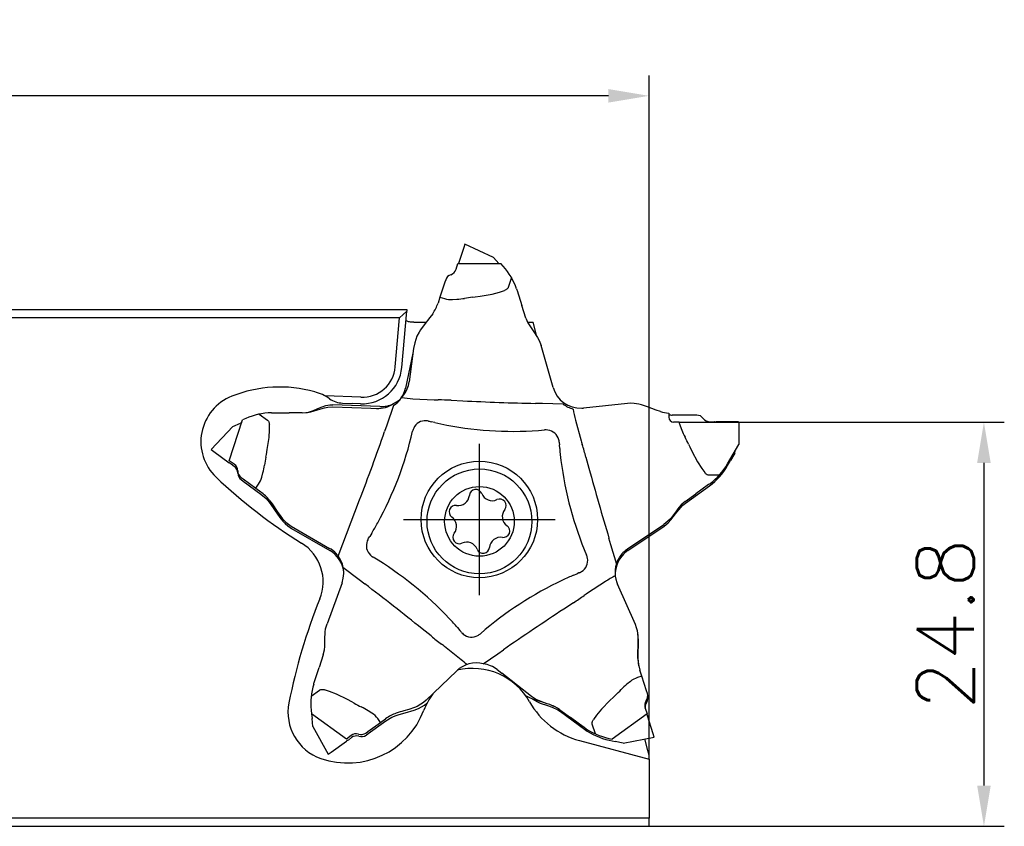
# Model space of a CAD drawing. Header units: millimetres. Extents: x -104 to 63, y -38 to 123.
# Tile 2 of 2: x -11 to 49, y 74 to 123. Entities that reach past the tile are written whole.
import ezdxf

# ---------------------------------------------------------------- set-up
doc = ezdxf.new("R2010")
doc.units = ezdxf.units.MM
doc.header["$PDMODE"] = 1
doc.linetypes.add('CENTER', pattern=[25.399999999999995, 12.7, -6.349999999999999, 0, -6.349999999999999])
doc.layers.get('DEFPOINTS').update_dxf_attribs({"linetype": 'CONTINUOUS'})
for name, color, linetype in [('SKVIEW1', 4, 'CONTINUOUS'), ('SKVIEW2', 7, 'CONTINUOUS'), ('SKVIEW4', 2, 'CENTER')]:
    doc.layers.add(name, color=color, linetype=linetype)
doc.styles.add('SIMPLEX', font='simplex')
doc.dimstyles.get("Standard").update_dxf_attribs({"dimtxt": 3.5, "dimasz": 2.5, "dimexe": 1.25, "dimexo": 0, "dimtad": 1, "dimdsep": 46, "dimtxsty": 'SIMPLEX', "dimcen": 0, "dimazin": 2, "dimtfac": 1, "dimtofl": 0, "dimtmove": 0, "dimatfit": 3, "dimfxl": 1, "dimarcsym": 0})

# ---------------------------------------------------------------- blocks, each defined once
blk = doc.blocks.new('*D19')
at = {"layer": 'DEFPOINTS', "color": 0}
for p in [(32.74440921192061, 98.66720056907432), (27.24440921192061, 73.87117556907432), (47.78524668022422, 73.87117556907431)]:
    blk.add_point(p, dxfattribs=at)
at = {"layer": 'SKVIEW2', "color": 0, "lineweight": -2}
for p, q in [((32.74440921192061, 98.66720056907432), (49.03524668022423, 98.66720056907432)), ((47.78524668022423, 96.16720056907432), (47.78524668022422, 76.37117556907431)), ((27.24440921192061, 73.87117556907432), (49.03524668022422, 73.87117556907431))]:
    blk.add_line(p, q, dxfattribs=at)
at = {"layer": 'SKVIEW2', "color": 0}
for points in [[(47.36858001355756, 96.16720056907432), (48.20191334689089, 96.16720056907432), (47.78524668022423, 98.66720056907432)], [(47.36858001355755, 76.37117556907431), (48.20191334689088, 76.37117556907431), (47.78524668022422, 73.87117556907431)]]:
    blk.add_solid(points, dxfattribs=at)
at = {"layer": 'SKVIEW2', "color": 0, "insert": (45.41024668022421, 86.2691880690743), "char_height": 3.5, "attachment_point": 5, "rotation": 90, "style": 'SIMPLEX'}
blk.add_mtext('24.8', dxfattribs=at)
blk = doc.blocks.new('*D20')
at = {"layer": 'DEFPOINTS', "color": 0}
for p in [(-82.75559078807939, 118.6864389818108), (-82.75559078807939, 105.5732255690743), (27.24440921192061, 77.9860105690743)]:
    blk.add_point(p, dxfattribs=at)
at = {"layer": 'SKVIEW2', "color": 0, "lineweight": -2}
for p, q in [((-82.75559078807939, 105.5732255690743), (-82.75559078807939, 119.9364389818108)), ((27.24440921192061, 77.9860105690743), (27.24440921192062, 119.9364389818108)), ((24.74440921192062, 118.6864389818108), (-80.25559078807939, 118.6864389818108))]:
    blk.add_line(p, q, dxfattribs=at)
at = {"layer": 'SKVIEW2', "color": 0}
for points in [[(-80.25559078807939, 119.1031056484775), (-80.25559078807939, 118.2697723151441), (-82.75559078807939, 118.6864389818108)], [(24.74440921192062, 119.1031056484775), (24.74440921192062, 118.2697723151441), (27.24440921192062, 118.6864389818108)]]:
    blk.add_solid(points, dxfattribs=at)
at = {"layer": 'SKVIEW2', "color": 0, "insert": (-27.75559078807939, 121.0614389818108), "char_height": 3.5, "attachment_point": 5, "style": 'SIMPLEX'}
blk.add_mtext('110', dxfattribs=at)

msp = doc.modelspace()

# ---------------------------------------------------------------- linework, layer by layer
at = {"layer": 'SKVIEW1'}
for p, q in [((15.87358321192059, 109.3909385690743), (15.55174821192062, 108.4004305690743)), ((15.9374722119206, 109.5875675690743), (15.87358321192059, 109.3909385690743)), ((17.69592621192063, 108.7675865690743), (15.9374722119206, 109.5875675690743)), ((17.69592621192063, 108.7675865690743), (18.02944121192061, 108.3971815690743)), ((15.39998121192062, 108.0480775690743), (15.5003352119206, 108.4004985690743)), ((15.39998121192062, 108.0480775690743), (15.5003352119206, 108.4004985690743)), ((15.5003352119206, 108.4004985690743), (18.14961221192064, 108.3970235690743)), ((18.29798021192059, 108.2318105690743), (18.14961221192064, 108.3970235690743)), ((18.79875821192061, 107.5363605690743), (18.60323321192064, 106.9372685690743)), ((14.70914521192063, 107.2459555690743), (14.41339121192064, 106.3397635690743)), ((14.76228621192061, 107.3974725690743), (14.70914521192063, 107.2459555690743)), ((14.76228621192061, 107.3974725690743), (14.70914521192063, 107.2459555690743)), ((14.41339121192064, 106.3397635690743), (14.29355521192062, 105.9725855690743)), ((14.41339121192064, 106.3397635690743), (14.68895521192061, 106.2498275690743)), ((16.41076921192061, 106.3304195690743), (16.57576921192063, 106.3509615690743)), ((16.5757572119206, 106.3509725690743), (16.88182621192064, 106.3921715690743)), ((19.10848821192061, 106.8481375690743), (19.12773621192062, 106.7902665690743)), ((19.12773621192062, 106.7902665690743), (19.14431121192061, 106.7390265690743)), ((19.14431121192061, 106.7390265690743), (19.44183621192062, 105.8192355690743)), ((15.17151921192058, 106.1885645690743), (15.44673121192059, 106.2056905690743)), ((19.68899021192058, 105.0551665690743), (19.44183621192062, 105.8192355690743)), ((-82.75559078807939, 105.5732255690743), (12.38101521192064, 105.5732255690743)), ((11.93574321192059, 105.0732255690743), (12.37226621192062, 105.4732255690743)), ((12.07094921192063, 102.0291515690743), (12.37226621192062, 105.4732255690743)), ((12.38101521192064, 105.5732255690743), (12.37226621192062, 105.4732255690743)), ((11.93574321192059, 105.0732255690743), (-82.75559078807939, 105.0732255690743)), ((11.67247121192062, 102.0640135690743), (11.93574321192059, 105.0732255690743)), ((12.81494221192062, 104.7961735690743), (13.57106021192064, 104.7961735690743)), ((19.79447221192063, 104.7961735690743), (20.12822821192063, 104.7961735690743)), ((20.36382221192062, 103.9169265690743), (20.12822821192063, 104.7961735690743)), ((12.87078221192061, 103.5417635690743), (12.79197821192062, 103.1752735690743)), ((21.3540132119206, 100.7970765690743), (20.62222521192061, 103.3720285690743)), ((12.75534921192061, 102.9052525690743), (12.29735421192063, 100.7615955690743)), ((12.79197821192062, 103.1752735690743), (12.51489221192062, 101.1326495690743)), ((9.555152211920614, 100.1940595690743), (7.360959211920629, 100.2745175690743)), ((10.7143542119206, 99.61914756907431), (7.848757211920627, 99.72798756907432)), ((8.441234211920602, 99.8346365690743), (9.040831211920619, 99.81265056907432)), ((9.540495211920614, 99.79432856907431), (9.040831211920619, 99.81265056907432)), ((11.57113821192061, 99.68088856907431), (11.1564272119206, 98.49112356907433)), ((12.75284821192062, 100.1051985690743), (14.06268021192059, 100.0426235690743)), ((14.0627012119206, 100.0426185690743), (14.15245021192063, 100.0387125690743)), ((14.1523752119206, 100.0387185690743), (14.29861021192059, 100.0345945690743)), ((15.1006142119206, 100.0089795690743), (15.81435721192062, 99.97402356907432)), ((20.7038902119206, 99.8052495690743), (20.27522121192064, 99.81487256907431)), ((21.96333921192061, 99.77849856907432), (20.70365221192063, 99.80525556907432)), ((25.91648921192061, 99.81160256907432), (23.21669521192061, 99.53427956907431)), ((3.324601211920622, 99.15948156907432), (3.833950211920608, 98.78839556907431)), ((4.074851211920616, 99.24137956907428), (4.135838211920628, 99.24180256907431)), ((4.135838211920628, 99.24180256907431), (4.189692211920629, 99.24173156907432)), ((4.189692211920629, 99.24173156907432), (5.156405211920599, 99.2404645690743)), ((5.959453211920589, 99.23941056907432), (5.156405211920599, 99.2404645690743)), ((7.848598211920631, 99.60685256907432), (10.1686512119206, 99.52035456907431)), ((10.1686512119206, 99.52035456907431), (10.5236572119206, 99.50711956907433)), ((23.10709221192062, 99.52651256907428), (23.17611621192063, 99.5305975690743)), ((23.17611621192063, 99.5305975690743), (23.21669521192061, 99.53427956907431)), ((28.4451312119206, 99.22068156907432), (28.44480621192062, 98.97283956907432)), ((30.00676421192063, 99.10428256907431), (28.66729021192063, 99.10428256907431)), ((30.16729021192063, 99.09895456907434), (30.00676421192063, 99.10428256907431)), ((1.483488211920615, 96.28952856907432), (2.305464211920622, 98.80806656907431)), ((1.703304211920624, 98.40011856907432), (2.169832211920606, 98.60783056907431)), ((2.252061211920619, 98.64444156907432), (2.169832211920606, 98.60783056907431)), ((2.508439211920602, 98.89811856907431), (2.305464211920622, 98.80806656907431)), ((11.15650521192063, 98.49134756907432), (11.01488821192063, 98.08663256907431)), ((13.71603821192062, 98.7332705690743), (13.7515042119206, 98.7248945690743)), ((13.7515272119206, 98.72489156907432), (13.87929021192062, 98.69444256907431)), ((14.10322921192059, 98.64121256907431), (13.87931521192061, 98.6944345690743)), ((22.7320542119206, 98.78573256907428), (23.07729821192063, 97.52068356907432)), ((29.07741721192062, 98.6720095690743), (28.74441221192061, 98.67244656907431)), ((29.07741721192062, 98.6720095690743), (32.74440921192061, 98.66720056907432)), ((30.98364221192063, 98.69170656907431), (31.2255942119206, 98.70110756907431)), ((32.52767421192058, 98.68720056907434), (31.36440921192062, 98.68720056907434)), ((32.73442221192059, 98.68720056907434), (32.52767421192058, 98.68720056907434)), ((32.73196821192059, 98.66721756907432), (32.73442221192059, 98.68720056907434)), ((32.74440921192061, 98.66720056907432), (32.74260121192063, 97.2882765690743)), ((1.703304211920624, 98.40011856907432), (0.3800642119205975, 96.98111756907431)), ((29.14471321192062, 98.44137756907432), (29.24604621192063, 98.18492656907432)), ((21.72491121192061, 97.44574656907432), (21.72790521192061, 97.40942856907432)), ((21.72790821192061, 97.40940656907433), (21.73843121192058, 97.27848656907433)), ((21.75700821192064, 97.04905956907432), (21.73843121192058, 97.27846056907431)), ((23.07730021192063, 97.52066256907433), (23.10131921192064, 97.43409856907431)), ((23.10130121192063, 97.43417256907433), (23.14256821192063, 97.29382056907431)), ((29.6625742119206, 97.30661656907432), (29.73309821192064, 97.15604056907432)), ((32.05408421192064, 96.0993345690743), (32.74260121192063, 97.2882765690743)), ((0.3800642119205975, 96.98111756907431), (0.5473262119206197, 96.85959356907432)), ((0.5473262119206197, 96.85959356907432), (1.488427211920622, 96.17584456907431)), ((3.733589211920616, 96.51571156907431), (3.765041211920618, 96.67898456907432)), ((3.765027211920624, 96.67897656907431), (3.820424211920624, 96.9827965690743)), ((29.73310521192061, 97.15605456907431), (29.8668692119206, 96.87769756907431)), ((32.49796621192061, 96.76142256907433), (32.24262721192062, 96.3191625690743)), ((32.49796621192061, 96.76142256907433), (32.51423621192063, 96.89393556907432)), ((1.787649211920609, 96.08518056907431), (1.483488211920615, 96.28952856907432)), ((1.793826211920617, 95.94838956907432), (1.592558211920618, 96.0829995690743)), ((1.793826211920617, 95.94838956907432), (1.592558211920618, 96.0829995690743)), ((23.36604021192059, 96.52315356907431), (23.55335321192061, 95.8335415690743)), ((32.0574522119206, 95.9984315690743), (32.24262721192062, 96.3191625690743)), ((3.485552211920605, 95.29327956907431), (3.554310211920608, 95.56031456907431)), ((2.209352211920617, 95.2776495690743), (2.337032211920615, 95.18028856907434)), ((2.214894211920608, 95.13907956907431), (2.341631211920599, 95.0404135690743)), ((2.214894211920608, 95.13907956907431), (2.341631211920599, 95.0404135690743)), ((2.337032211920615, 95.18028856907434), (3.107479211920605, 94.61898056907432)), ((2.341631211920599, 95.0404135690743), (3.425287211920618, 94.25309056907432)), ((3.107479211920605, 94.61898056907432), (3.278167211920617, 94.85326556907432)), ((30.9395032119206, 94.8647275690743), (30.8958932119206, 94.83312956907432)), ((31.54742121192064, 95.40815956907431), (30.91723021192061, 95.4089855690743)), ((30.98859421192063, 94.90091656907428), (30.9395032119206, 94.8647275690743)), ((3.107479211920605, 94.61898056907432), (3.419655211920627, 94.3915455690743)), ((29.46276321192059, 93.7947685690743), (30.11306121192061, 94.26593556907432)), ((29.46915521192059, 93.69046856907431), (30.94449221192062, 94.76236356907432)), ((30.8958932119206, 94.83312956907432), (30.11306121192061, 94.26593556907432)), ((8.174036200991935, 90.44273043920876), (9.485043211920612, 93.89327956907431)), ((5.291842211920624, 92.28724256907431), (7.639028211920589, 90.9247025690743)), ((5.300233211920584, 92.15124456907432), (7.649203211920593, 90.79178456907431)), ((10.22385321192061, 91.8540395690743), (10.10404321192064, 91.65753056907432)), ((25.92759921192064, 90.89541556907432), (28.15038821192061, 92.3870895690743)), ((25.93779721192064, 90.78648156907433), (28.15862821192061, 92.28107056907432)), ((10.01665321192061, 91.51424656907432), (10.03557821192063, 91.5453885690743)), ((10.03558921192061, 91.54540856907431), (10.10402821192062, 91.6575095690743)), ((24.90378921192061, 91.13116556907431), (24.78047421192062, 91.54182756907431)), ((7.674020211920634, 90.9038295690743), (7.639028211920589, 90.9247025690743)), ((7.732264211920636, 90.8665625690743), (7.674020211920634, 90.9038295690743)), ((25.26753821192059, 89.92509056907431), (24.90372121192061, 91.1313925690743)), ((8.452604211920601, 89.7671555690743), (9.455985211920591, 89.00508356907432)), ((22.94164621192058, 89.4169095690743), (22.82038521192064, 89.36644556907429)), ((22.97493621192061, 89.43084556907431), (22.94166621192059, 89.41691956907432)), ((8.403716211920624, 88.80822056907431), (7.482225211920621, 86.29490756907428)), ((9.455796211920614, 89.00522656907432), (9.796941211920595, 88.74547756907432)), ((22.60792821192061, 89.27788056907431), (22.82036121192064, 89.36643756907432)), ((24.56087321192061, 88.8871965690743), (23.46446121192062, 88.16795056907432)), ((25.26095221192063, 88.8355105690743), (25.28616621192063, 88.77112756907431)), ((25.28616621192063, 88.77112756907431), (25.30220721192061, 88.73367356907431)), ((26.40023921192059, 86.25171456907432), (25.30220721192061, 88.73367356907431)), ((23.38960121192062, 88.11838856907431), (23.26887121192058, 88.03576956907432)), ((23.46444221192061, 88.16794156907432), (23.38953721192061, 88.11834856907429)), ((22.60498021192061, 87.58508656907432), (22.00700221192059, 87.1938395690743)), ((13.86919221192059, 85.54688356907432), (13.31230921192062, 85.9946915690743)), ((15.48004621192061, 86.06718156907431), (15.62991421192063, 85.89251156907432)), ((15.71539521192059, 85.79275956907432), (15.6299292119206, 85.89249056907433)), ((15.73918021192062, 85.7651205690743), (15.71541021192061, 85.7927425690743)), ((14.61885321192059, 84.9654635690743), (14.50297121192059, 85.0547545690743)), ((14.68910921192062, 84.90959856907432), (14.61879621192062, 84.96551256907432)), ((15.71201821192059, 84.0890585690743), (14.68912321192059, 84.90958256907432)), ((17.9520852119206, 84.45638456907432), (18.30454121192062, 84.70056456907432)), ((7.247905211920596, 84.38467756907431), (6.998748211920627, 83.62125956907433)), ((17.07107596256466, 83.84445049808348), (17.95228021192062, 84.45651956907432)), ((6.698811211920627, 82.70225256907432), (6.998748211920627, 83.62125956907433)), ((15.42297721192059, 83.39797056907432), (13.56431421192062, 81.60152156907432)), ((17.9238752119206, 83.4858945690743), (18.2033022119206, 83.2665195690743)), ((26.79686521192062, 83.08136256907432), (26.67799321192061, 83.44885356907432)), ((20.02942221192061, 81.83284856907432), (18.2033022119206, 83.2665195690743)), ((26.79686521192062, 83.08136256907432), (26.52106621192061, 82.99214956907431)), ((27.09024221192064, 82.1743965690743), (26.79686521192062, 83.08136256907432)), ((6.509708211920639, 81.85408556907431), (7.020029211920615, 82.22383356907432)), ((6.663659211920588, 82.59292356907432), (6.682102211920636, 82.65105656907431)), ((6.682102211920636, 82.65105656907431), (6.698811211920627, 82.70225256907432)), ((26.09465521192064, 82.75806856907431), (25.88206921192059, 82.5824475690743)), ((27.13630921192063, 82.02058256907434), (27.09024221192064, 82.1743965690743)), ((9.004908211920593, 81.50643656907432), (8.733076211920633, 81.6530085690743)), ((20.82068721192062, 81.44460156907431), (20.17736821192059, 81.6606835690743)), ((25.05406321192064, 81.8012875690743), (24.83066421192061, 81.5880525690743)), ((25.17546121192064, 81.91489256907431), (25.05404721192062, 81.80128956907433)), ((6.506071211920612, 80.99710356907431), (6.528993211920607, 80.77623556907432)), ((9.150467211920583, 81.4260865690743), (9.004905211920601, 81.50645256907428)), ((10.2364212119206, 80.81243656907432), (10.00370321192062, 80.96034756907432)), ((20.98106521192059, 81.3912655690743), (20.82068721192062, 81.44460156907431)), ((21.14740721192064, 81.33420556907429), (20.98106521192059, 81.3912655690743)), ((21.31174521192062, 81.2716535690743), (21.14740721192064, 81.33420556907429)), ((21.47247121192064, 81.1999495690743), (21.31174521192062, 81.2716535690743)), ((21.62719421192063, 81.1164325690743), (21.47247121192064, 81.1999495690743)), ((21.7737492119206, 81.01970356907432), (21.62719421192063, 81.1164325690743)), ((21.7737492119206, 81.01970356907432), (22.42280921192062, 80.54683156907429)), ((27.00281921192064, 81.1194045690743), (26.99274221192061, 81.15035556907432)), ((27.00281921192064, 81.1194045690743), (27.12877821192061, 80.77530256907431)), ((8.670261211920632, 79.2162185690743), (6.528993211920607, 80.77623556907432)), ((6.539133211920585, 80.76884756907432), (6.567980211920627, 80.49438856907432)), ((6.621360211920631, 79.98650756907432), (6.567980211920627, 80.49438856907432)), ((10.01388421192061, 79.5553865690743), (11.09754021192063, 80.3427085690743)), ((10.76088721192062, 80.24449856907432), (10.59081421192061, 80.4792305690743)), ((10.76088721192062, 80.24449856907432), (11.07365821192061, 80.4711135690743)), ((21.79690221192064, 80.9053315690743), (23.27223921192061, 79.83343656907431)), ((23.20415121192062, 79.9775865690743), (22.42280921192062, 80.54683156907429)), ((27.12877821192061, 80.77530256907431), (24.9834262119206, 79.22090756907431)), ((27.4942112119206, 79.5405825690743), (27.13474321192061, 80.64691256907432)), ((6.621360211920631, 79.98650756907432), (7.562007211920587, 78.2895355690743)), ((9.988970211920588, 79.68521256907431), (10.76088721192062, 80.24449856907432)), ((23.2476782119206, 79.9458745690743), (23.20415121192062, 79.9775865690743)), ((23.29726721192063, 79.9103695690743), (23.2476782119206, 79.9458745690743)), ((23.95237021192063, 79.5356405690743), (23.7584172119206, 80.1352435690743)), ((8.95859721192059, 79.4423455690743), (8.670261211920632, 79.2162185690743)), ((8.981066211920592, 79.31497256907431), (8.79084921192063, 79.1651525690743)), ((8.981066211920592, 79.31497256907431), (8.79084921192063, 79.1651525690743)), ((9.856919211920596, 79.59386856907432), (9.988970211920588, 79.68521256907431)), ((9.880883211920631, 79.46534156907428), (10.01388421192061, 79.5553865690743)), ((24.76628421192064, 79.26736056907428), (24.9834262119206, 79.22090756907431)), ((24.79173321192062, 79.1569135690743), (25.15398921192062, 79.0799145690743)), ((25.65350821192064, 78.9737385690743), (27.55810021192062, 79.3439535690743)), ((27.16778821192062, 78.5241795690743), (26.97832621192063, 79.2312585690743)), ((27.55810021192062, 79.3439535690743), (27.4942112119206, 79.5405825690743)), ((7.729269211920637, 78.4110595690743), (8.670371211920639, 79.0948095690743)), ((22.97531421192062, 79.12991156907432), (27.24440921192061, 77.9860105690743)), ((25.65350821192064, 78.9737385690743), (25.15398921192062, 79.0799145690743)), ((7.562007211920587, 78.2895355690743), (7.729269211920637, 78.4110595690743)), ((27.24440921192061, 78.2382245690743), (27.16778821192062, 78.5241795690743)), ((27.24440921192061, 77.9860105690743), (27.24440921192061, 78.2382245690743)), ((27.24440921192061, 77.9860105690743), (27.24440921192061, 74.37117556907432)), ((27.24440921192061, 74.37117556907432), (-67.51954078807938, 74.37117556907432)), ((27.24440921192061, 73.87117556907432), (27.24440921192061, 74.37117556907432)), ((-67.9648127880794, 73.87117556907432), (27.24440921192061, 73.87117556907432))]:
    msp.add_line(p, q, dxfattribs=at)
for points in [[(18.60323221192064, 106.9372685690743), (18.59279621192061, 106.9117835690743), (18.57840121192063, 106.8871355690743), (18.56008521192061, 106.8633885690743), (18.53789521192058, 106.8406055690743), (18.51189021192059, 106.8188435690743), (18.48213721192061, 106.7981615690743), (18.44871321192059, 106.7786115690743), (18.41170621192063, 106.7602465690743), (18.3712132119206, 106.7431135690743)], [(16.88181421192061, 106.3921685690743), (17.61279621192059, 106.5200635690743), (18.06947121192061, 106.6389995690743), (18.37122421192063, 106.7431165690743)], [(13.96471321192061, 105.3166235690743), (13.79953721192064, 105.0870985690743), (13.44845121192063, 104.6420595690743), (13.22738821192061, 104.3406595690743), (13.12790421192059, 104.1834065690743), (13.00008921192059, 103.9367705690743), (12.9252262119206, 103.7428425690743), (12.87078221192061, 103.5417635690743)], [(12.81494221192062, 104.7961735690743), (12.74363221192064, 104.7975365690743), (12.6740122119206, 104.8016005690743), (12.60750021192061, 104.8082805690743), (12.54544921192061, 104.8174415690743), (12.48912421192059, 104.8288965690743), (12.43966921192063, 104.8424125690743), (12.39809321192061, 104.8577155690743), (12.36524121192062, 104.8744925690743), (12.34178221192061, 104.8924025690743), (12.32819421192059, 104.9110815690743), (12.32475321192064, 104.9301475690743)], [(19.68899021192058, 105.0551665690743), (19.81270321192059, 104.7592135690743), (19.91923421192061, 104.5724215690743), (20.16396521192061, 104.2159965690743), (20.40533321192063, 103.8587505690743), (20.5077892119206, 103.6706785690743), (20.62222521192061, 103.3720285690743)], [(5.959453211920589, 99.23941056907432), (6.188205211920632, 99.25693156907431), (6.340143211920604, 99.28766056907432), (6.64322221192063, 99.38561356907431), (6.911888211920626, 99.4956265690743), (7.17929021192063, 99.60334356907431), (7.418317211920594, 99.67931356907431), (7.658420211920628, 99.72230256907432), (7.84875621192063, 99.72798756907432)], [(27.94252421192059, 99.3196735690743), (27.67319121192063, 99.40583856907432), (27.14144221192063, 99.6022155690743), (26.78648121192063, 99.71932256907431), (26.60618321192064, 99.7653435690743), (26.33212121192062, 99.81068656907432), (26.1245492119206, 99.82196056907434), (25.91648921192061, 99.81160256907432)], [(5.959453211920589, 99.23941056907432), (6.279149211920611, 99.2656145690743), (6.489719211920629, 99.30920956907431), (6.904327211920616, 99.43182156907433), (7.318674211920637, 99.55098056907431), (7.529201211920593, 99.5903045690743), (7.848598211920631, 99.60685256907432)], [(3.820423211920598, 96.98278456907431), (3.924674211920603, 97.7175115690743), (3.952678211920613, 98.18858756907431), (3.946905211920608, 98.50774556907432)], [(3.833950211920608, 98.7883965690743), (3.854962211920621, 98.77059556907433), (3.873956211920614, 98.7492885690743), (3.890880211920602, 98.7245305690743), (3.905692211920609, 98.69638656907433), (3.91835221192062, 98.6649285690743), (3.928828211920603, 98.63024056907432), (3.937092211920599, 98.5924115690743), (3.943123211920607, 98.55154156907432), (3.946905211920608, 98.5077355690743)], [(29.86686221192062, 96.87770756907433), (30.21438321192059, 96.22202356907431), (30.46861821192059, 95.8244545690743), (30.6608862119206, 95.56964356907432)], [(30.91723021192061, 95.4089855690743), (30.8897682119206, 95.41103656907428), (30.86187821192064, 95.41710956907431), (30.83363421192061, 95.42719156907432), (30.80510821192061, 95.44125456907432), (30.77637621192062, 95.4592625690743), (30.74751121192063, 95.4811685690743), (30.7185902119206, 95.50691556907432), (30.68968821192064, 95.53643556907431), (30.66088021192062, 95.56965256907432)], [(3.425287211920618, 94.25309056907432), (3.741350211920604, 93.9771465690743), (3.927961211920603, 93.7638635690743), (4.043893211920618, 93.6115825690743), (4.263095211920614, 93.29230056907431), (4.590833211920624, 92.8136015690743), (4.76946421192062, 92.59270156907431), (4.915023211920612, 92.44130756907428), (5.072713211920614, 92.30489656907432), (5.300233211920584, 92.1512455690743)], [(3.941894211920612, 93.87609556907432), (4.109142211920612, 93.64807556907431), (4.423908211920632, 93.1766495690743), (4.642244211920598, 92.87326656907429), (4.761058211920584, 92.73005856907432), (4.95612721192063, 92.5322855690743), (5.117429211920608, 92.40115756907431), (5.291843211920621, 92.28724256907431)], [(29.46276321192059, 93.7947685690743), (29.21952421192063, 93.5856555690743), (29.07479421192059, 93.42661656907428), (28.8114402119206, 93.0837225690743), (28.5462662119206, 92.74377256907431), (28.39905921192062, 92.5882135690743), (28.15038921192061, 92.38709056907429)], [(28.15862821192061, 92.28107056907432), (28.42221821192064, 92.49757556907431), (28.57935821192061, 92.6684355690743), (28.86799321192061, 93.0452165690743), (29.0592312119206, 93.29437756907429), (29.32124621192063, 93.57128356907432), (29.46915521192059, 93.69046856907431)], [(7.247905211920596, 84.38467756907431), (7.321775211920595, 84.69682556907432), (7.345384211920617, 84.9105615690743), (7.356893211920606, 85.34276356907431), (7.371606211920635, 85.7736545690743), (7.399265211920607, 85.9860305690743), (7.482225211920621, 86.29490756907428)], [(26.5584662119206, 84.17282556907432), (26.5571862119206, 84.45560456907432), (26.5796332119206, 85.0220105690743), (26.5813192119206, 85.39578656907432), (26.56937221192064, 85.5814815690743), (26.52780621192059, 85.8561415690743), (26.47438521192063, 86.05703756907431), (26.40023921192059, 86.25171456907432)], [(26.61167921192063, 83.70167756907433), (26.57544721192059, 84.13603856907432), (26.58005621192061, 84.4917745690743), (26.60051121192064, 85.02799256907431), (26.59853121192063, 85.29261656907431), (26.55818321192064, 85.6795315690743)], [(7.020028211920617, 82.22383356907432), (7.043451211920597, 82.23831756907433), (7.069584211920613, 82.2497965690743), (7.098360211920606, 82.2582415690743), (7.129704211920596, 82.2636315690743), (7.16353421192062, 82.2659515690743), (7.199762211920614, 82.26519556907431), (7.238293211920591, 82.26136556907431), (7.279027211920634, 82.2544715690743), (7.321857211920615, 82.2445305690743)], [(8.733087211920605, 81.65300456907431), (8.066535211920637, 81.9791955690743), (7.627170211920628, 82.15140056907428), (7.321847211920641, 82.24453356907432)], [(13.56431321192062, 81.60152056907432), (13.41161321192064, 81.4693455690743), (13.24591421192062, 81.35487556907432), (13.00843021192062, 81.22847756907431), (12.84228821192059, 81.15857756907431), (12.49881321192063, 81.0429275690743), (12.20146121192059, 80.9568715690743)], [(20.82068721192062, 81.44460156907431), (20.45061521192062, 81.5840455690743), (20.27447921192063, 81.6710415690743), (20.02942121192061, 81.83284856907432)], [(20.07415721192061, 81.6987485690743), (20.35949421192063, 81.5218395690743), (20.56820221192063, 81.42838756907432), (21.0088222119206, 81.27389356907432), (21.29958121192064, 81.17042056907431), (21.63784421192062, 81.00917056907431), (21.79690221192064, 80.9053315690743)], [(24.83067221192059, 81.5880625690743), (24.31447021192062, 81.05493256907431), (24.01492221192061, 80.6902855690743), (23.8319962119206, 80.4286865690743)], [(11.09753921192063, 80.3427085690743), (11.4576472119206, 80.55802956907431), (11.71815621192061, 80.6696015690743), (11.89881121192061, 80.73280156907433), (12.27020221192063, 80.84260956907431), (12.8267492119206, 81.0063825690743), (13.09203921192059, 81.1080095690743), (13.2810012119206, 81.1996595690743), (13.45946621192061, 81.3074785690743), (13.61289521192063, 81.42210456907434)], [(23.7584162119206, 80.1352435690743), (23.75188021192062, 80.16199456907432), (23.74903821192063, 80.1903965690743), (23.74989821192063, 80.22037456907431), (23.75445821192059, 80.25184956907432), (23.76270621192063, 80.2847405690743), (23.77462021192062, 80.3189615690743), (23.79017021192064, 80.3544225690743), (23.80931421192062, 80.39103256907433), (23.83200321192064, 80.4286955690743)]]:
    msp.add_lwpolyline(points, dxfattribs=at)
for centre, radius in [((16.82657221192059, 92.6987455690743), 3.574309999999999), ((16.83441321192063, 92.57787456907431), 3.214999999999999), ((16.83441321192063, 92.57787456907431), 2.136531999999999)]:
    msp.add_circle(centre, radius, dxfattribs=at)
for centre, radius, start, end in [((15.31100021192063, 105.5529185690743), 4.012293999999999, 18.83313299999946, 41.88754400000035), ((15.23834721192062, 107.2399505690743), 0.501382, 108.6898209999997, 161.6914059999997), ((14.92195621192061, 108.1887755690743), 0.498567, 288.191406, 343.5990579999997), ((17.45697721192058, 97.15068656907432), 9.239111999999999, 96.5018500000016, 99.5448540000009), ((11.82365821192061, 106.8051785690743), 2.606974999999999, 325.1913350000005, 341.3712160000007), ((15.09039821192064, 107.4812605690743), 1.295227, 251.9442219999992, 273.5908350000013), ((15.16344621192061, 110.6756595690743), 4.478976, 273.6262570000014, 279.7886279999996), ((9.630272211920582, 102.2426835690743), 2.45, 267.9000000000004, 355.0000000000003), ((9.630272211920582, 102.2426835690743), 2.049999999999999, 267.9000000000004, 355.0000000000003), ((10.7807742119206, 101.3678865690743), 1.75, 296.6096950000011, 352.2748589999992), ((4.592492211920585, 92.82127856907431), 8, 74.54138999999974, 111.6919759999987), ((5.925203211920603, 97.64039556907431), 3, 55.15674199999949, 74.54138999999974), ((10.58510421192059, 101.1278415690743), 1.750981, 304.2725310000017, 347.9265319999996), ((23.03818521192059, 101.2761365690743), 1.750981, 195.878275, 272.2553700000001), ((2.744409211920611, 97.46720056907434), 3, 111.6919759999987, 226.3958020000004), ((8.496199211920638, 101.3336295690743), 1.5, 235.1568060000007, 267.9000000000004), ((10.58848221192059, 101.2568995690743), 1.750981, 267.8783149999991, 303.8811459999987), ((10.7807742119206, 101.3678865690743), 1.75, 267.8248590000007, 296.6051790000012), ((12.9848672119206, 105.9969675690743), 5.895942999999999, 260.918737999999, 267.7448330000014), ((13.91101721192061, 75.1735735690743), 24.863948, 87.25768000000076, 89.10680099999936), ((24.40207821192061, 278.1262895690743), 178.359149, 267.2402280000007, 268.6741779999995), ((23.03477121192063, 101.1634055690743), 1.750981, 232.272660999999, 255.0447070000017), ((4.133189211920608, 95.22950856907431), 4.012293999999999, 90.83313300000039, 113.8875440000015), ((28.40772321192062, 100.3858475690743), 5.896523, 188.9189319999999, 195.7445149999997), ((28.73776921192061, 102.0209575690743), 2.815707, 253.595868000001, 264.0340190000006), ((28.66763821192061, 101.4247755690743), 2.320495, 264.4930049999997, 269.991409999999), ((30.1643992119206, 98.59703256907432), 0.501816, 36.66382799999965, 89.66989200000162), ((13.51887321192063, 97.9612525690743), 0.795095, 86.0337189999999, 154.8150739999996), ((13.5186822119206, 97.89999356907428), 0.856323, 76.67538200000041, 86.3008179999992), ((18.10295121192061, 115.7224085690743), 17.543258, 256.8211080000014, 259.2304050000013), ((18.90145521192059, 119.8700535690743), 21.767072, 259.2055820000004, 275.0842779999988), ((28.74480621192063, 98.97244656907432), 0.3, 179.9250310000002, 269.9248590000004), ((30.3534052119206, 98.91921356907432), 1.299714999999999, 190.9643099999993, 201.5705960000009), ((30.97024421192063, 99.1887485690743), 0.497611, 215.9115710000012, 271.5440529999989), ((31.36440921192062, 99.38720056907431), 0.7, 258.5625530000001, 270), ((-157.2940787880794, 157.1127655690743), 178.359149, 339.2402280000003, 340.6741779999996), ((-8.483235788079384, 102.9774935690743), 21.767067, 331.2055810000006, 347.0843090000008), ((13.59446921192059, 97.91583856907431), 0.883431, 154.2321639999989, 167.1593779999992), ((20.90992521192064, 97.3088075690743), 0.8833899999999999, 82.2323309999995, 95.15998400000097), ((20.9297532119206, 97.39469756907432), 0.795093, 14.03322000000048, 82.81552899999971), ((33.40969921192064, 99.8356435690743), 4.478976, 201.626256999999, 207.7886280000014), ((20.87153621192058, 97.37596956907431), 0.856215, 4.67458099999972, 14.3006270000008), ((-0.6214417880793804, 89.97996456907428), 24.863949, 15.25768000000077, 17.10680100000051), ((21.25542521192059, 93.4749205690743), 9.239111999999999, 24.50185000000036, 27.54485399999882), ((39.23632021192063, 98.52334856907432), 17.541401, 184.8212020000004, 187.2307480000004), ((1.076978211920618, 95.6095325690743), 0.7, 42.5625530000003, 54.00000000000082), ((1.506119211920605, 95.67403156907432), 0.498567, 0.1914059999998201, 55.5990580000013), ((12.78733021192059, 94.6740215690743), 9.239111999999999, 168.5018500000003, 171.5448539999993), ((43.4295722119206, 99.0457495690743), 21.767076, 187.2055839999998, 203.083297), ((28.5832792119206, 98.11229756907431), 4.012293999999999, 306.8331329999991, 329.8875439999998), ((1.51251121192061, 95.5383985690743), 0.497611, 359.9115710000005, 55.54405300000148), ((1.51251121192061, 95.5383985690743), 0.497611, 359.9115710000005, 55.54405300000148), ((2.506275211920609, 95.68173356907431), 0.501382, 180.6898209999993, 233.6914060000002), ((2.5122562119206, 95.5434435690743), 0.501816, 180.6638279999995, 233.6698919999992), ((2.5122562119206, 95.5434435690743), 0.501816, 180.6638279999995, 233.6698919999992), ((-0.7844227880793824, 96.6721905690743), 4.478976, 345.6262569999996, 351.7886279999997), ((195.6399792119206, 142.7182115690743), 178.359149, 195.2402280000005, 196.6741779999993), ((28.58401121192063, 98.00684156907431), 4.012293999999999, 306.0373150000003, 329.9626849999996), ((22.74491521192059, 118.4667195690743), 32, 226.3958020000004, 238.2727260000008), ((2.231057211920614, 95.6155945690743), 1.295227, 323.9442219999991, 345.5908350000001), ((1.864571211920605, 92.29981956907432), 2.606974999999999, 37.19133499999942, 53.37121600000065), ((16.60982521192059, 94.1418315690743), 0.395, 21.43833599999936, 174.905526), ((17.61966721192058, 94.5383635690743), 0.689904, 201.4383359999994, 294.9055259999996), ((15.52920721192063, 94.2381695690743), 0.689904, 261.4383359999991, 354.9055259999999), ((18.0765452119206, 93.5543515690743), 0.395, 321.4383360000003, 114.9055259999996), ((15.36769321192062, 93.16535456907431), 0.395, 81.43833599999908, 234.905526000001), ((18.92487321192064, 92.87806956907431), 0.689904, 141.4383360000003, 234.905526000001), ((-4.783772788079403, 100.9353955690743), 17.541401, 328.8212020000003, 331.2307479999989), ((14.74395321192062, 92.2776805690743), 0.689904, 321.4383360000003, 54.90552600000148), ((15.59228021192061, 91.60139756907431), 0.395, 141.4383360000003, 294.9055259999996), ((18.30113321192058, 91.99039556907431), 0.395, 261.4383359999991, 54.90552600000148), ((4.4444092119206, 88.8672005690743), 2.799999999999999, 337.9837029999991, 58.27272600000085), ((10.68995621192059, 91.08816456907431), 0.795093, 158.0332199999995, 226.8155290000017), ((10.74806221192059, 91.0690955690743), 0.856215, 148.6745809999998, 158.3006270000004), ((16.04915921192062, 90.61738556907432), 0.689904, 21.43833599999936, 114.9055259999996), ((18.13961921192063, 90.91758056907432), 0.689904, 81.43833599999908, 174.905526), ((6.771769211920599, 89.27651456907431), 1.750981, 7.399825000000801, 59.9265319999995), ((6.759607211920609, 89.4105845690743), 1.750981, 339.8782750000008, 56.25537000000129), ((17.05900021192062, 91.0139185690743), 0.395, 201.4383359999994, 354.9055259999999), ((26.90365021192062, 89.4417105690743), 1.750981, 123.8783259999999, 148.8651169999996), ((26.91575421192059, 89.3340585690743), 1.750981, 123.9534680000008, 139.4621019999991), ((10.7564822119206, 91.1459955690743), 0.8833899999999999, 226.2323309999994, 239.159984), ((-0.8797937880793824, 71.7130215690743), 21.767064, 43.20557999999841, 59.08430499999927), ((22.68065721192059, 90.17158756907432), 0.795331, 302.1836670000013, 10.66652799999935), ((22.59285121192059, 90.16401456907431), 0.8836149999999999, 10.09125199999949, 23.16072599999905), ((26.90365021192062, 89.4417105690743), 1.750981, 148.865066, 200.2554329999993), ((26.91575421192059, 89.3340585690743), 1.750981, 139.4620620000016, 183.0447340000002), ((22.64479321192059, 90.22110756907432), 0.8564440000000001, 292.6735310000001, 302.4460390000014), ((31.20407921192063, 69.2830645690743), 21.767068, 115.2055810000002, 131.0842969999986), ((29.41146521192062, 73.10964756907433), 17.541401, 112.8212019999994, 115.2307479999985), ((27.83680521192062, 83.98340856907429), 5.896969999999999, 116.919116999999, 123.7445810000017), ((-98.35057878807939, -53.08578443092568), 178.359149, 51.24022799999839, 52.67417799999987), ((39.4879302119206, 74.6971035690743), 35, 157.9837029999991, 168.8828579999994), ((8.96949721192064, 108.3765805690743), 24.863949, 303.2576800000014, 305.1068009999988), ((119.7746652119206, -61.98210843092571), 178.359149, 123.2402280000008, 124.6741779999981), ((2.205551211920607, 74.60037456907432), 17.541401, 40.82120200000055, 43.23074800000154), ((29.4294822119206, 104.9399225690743), 24.863949, 231.2576799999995, 233.1068009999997), ((16.38863321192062, 86.3232525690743), 0.856323, 220.6753819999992, 230.300817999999), ((16.35247121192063, 86.2738055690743), 0.795095, 230.0337189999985, 298.8150739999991), ((16.31800621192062, 86.35498056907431), 0.883431, 298.2321640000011, 311.1593780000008), ((12.06121621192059, 79.45889456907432), 5.895942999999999, 47.28500471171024, 51.74483299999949), ((29.1655682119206, 84.22703956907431), 2.606974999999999, 181.1913350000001, 197.3712160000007), ((16.65649650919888, 82.10972934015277), 1.783573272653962, 76.5590449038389, 133.7568624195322), ((16.41996121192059, 79.5565675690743), 4, 29.28927699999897, 103.7219722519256), ((16.8429362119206, 82.1083955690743), 1.750981, 51.87831500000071, 82.54248399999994), ((26.92011021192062, 81.75993656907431), 1.295227, 107.9442219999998, 129.5908350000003), ((10.49720221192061, 81.40867056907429), 4.012293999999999, 162.8331329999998, 185.8875440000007), ((18.93334921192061, 88.72650656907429), 9.239111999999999, 312.50185, 315.5448539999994), ((28.73863321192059, 79.1326775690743), 4.478976, 129.6262569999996, 135.7886279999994), ((17.16976621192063, 79.5921655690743), 4, 143.0592980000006, 159.4148589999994), ((20.97338021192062, 84.03057056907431), 2.5, 238.2683749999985, 251.4335329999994), ((27.47224921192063, 81.2865525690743), 0.498567, 144.1914059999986, 199.5990579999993), ((26.65857921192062, 81.86819856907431), 0.501382, 324.6898210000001, 17.69140600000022), ((26.67816421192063, 81.76032756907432), 0.501816, 324.6638280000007, 17.66989200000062), ((8.088409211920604, 80.86720056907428), 3, 168.8828579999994, 250.8525709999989), ((8.744409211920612, 82.75655556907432), 5, 250.8525709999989, 339.414859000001), ((13.69977821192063, 89.4675925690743), 9.239111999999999, 240.5018499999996, 243.5448540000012), ((7.605504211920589, 77.17755656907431), 4.478976, 57.62625699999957, 63.78862799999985), ((13.80392221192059, 74.9549545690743), 6.211880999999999, 104.9488320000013, 109.5505040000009), ((24.26940921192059, 83.9595405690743), 5, 209.2892760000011, 254.9999999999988), ((20.31547621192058, 78.8213055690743), 2.645121, 64.06127000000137, 67.87420299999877), ((20.54943621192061, 79.30431856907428), 2.108401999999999, 59.25785900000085, 64.03726800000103), ((20.65150521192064, 79.47864856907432), 1.906381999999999, 53.9367240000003, 59.21615699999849), ((27.5003792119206, 81.17347156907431), 0.5083250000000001, 144.3038499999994, 182.6061579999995), ((27.50037821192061, 81.17347156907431), 0.508324, 144.3038249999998, 182.6073110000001), ((9.542221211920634, 79.7189415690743), 1.295227, 35.94422200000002, 57.59083500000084), ((12.58246121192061, 78.34576156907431), 2.606974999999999, 109.1913349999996, 125.3712159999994), ((27.80048221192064, 80.8632245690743), 0.7, 188.4547650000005, 198.0000000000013), ((25.62849221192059, 83.0809865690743), 4.012293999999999, 234.0373150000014, 257.9626850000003), ((25.60818821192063, 83.19033156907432), 4.012293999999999, 234.8331329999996, 257.8875440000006), ((9.081820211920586, 78.5284975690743), 0.7, 114.5625529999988, 125.9999999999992), ((9.262626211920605, 79.04754256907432), 0.498567, 72.19140600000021, 127.5990579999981), ((9.284059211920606, 78.92073256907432), 0.497611, 71.91157099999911, 127.5440529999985), ((9.284059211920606, 78.92073256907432), 0.497611, 71.91157099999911, 127.5440529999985), ((9.5643662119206, 80.0011275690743), 0.501382, 252.6898209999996, 305.6914059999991), ((9.58820021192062, 79.87310556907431), 0.501816, 252.6638279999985, 305.6698920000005), ((9.58820021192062, 79.87310556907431), 0.501816, 252.6638279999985, 305.6698920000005)]:
    msp.add_arc(centre, radius, start, end, dxfattribs=at)
at = {"layer": 'SKVIEW4'}
for p, q in [((16.82657221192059, 97.3453485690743), (16.82657221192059, 88.0521425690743)), ((12.17996921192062, 92.6987455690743), (21.47317421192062, 92.6987455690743))]:
    msp.add_line(p, q, dxfattribs=at)

# ---------------------------------------------------------------- dimensions: what is measured, and where the dimension line sits
at = {"layer": 'SKVIEW2'}
dim = msp.add_linear_dim(base=(-82.75559078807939, 118.6864389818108), p1=(27.24440921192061, 77.9860105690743), p2=(-82.75559078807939, 105.5732255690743), dimstyle='STANDARD', override={"dimdec": 0}, dxfattribs=at)
dim.commit()
dim.dimension.update_dxf_attribs({"geometry": '*D20', "text_midpoint": (-27.75559078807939, 121.0614389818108)})
dim = msp.add_linear_dim(base=(47.78524668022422, 73.87117556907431), p1=(32.74440921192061, 98.66720056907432), p2=(27.24440921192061, 73.87117556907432), angle=90, dimstyle='STANDARD', override={"dimdec": 1}, dxfattribs=at)
dim.commit()
dim.dimension.update_dxf_attribs({"geometry": '*D19', "text_midpoint": (45.41024668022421, 86.2691880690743)})

doc.saveas('drawing.dxf')
